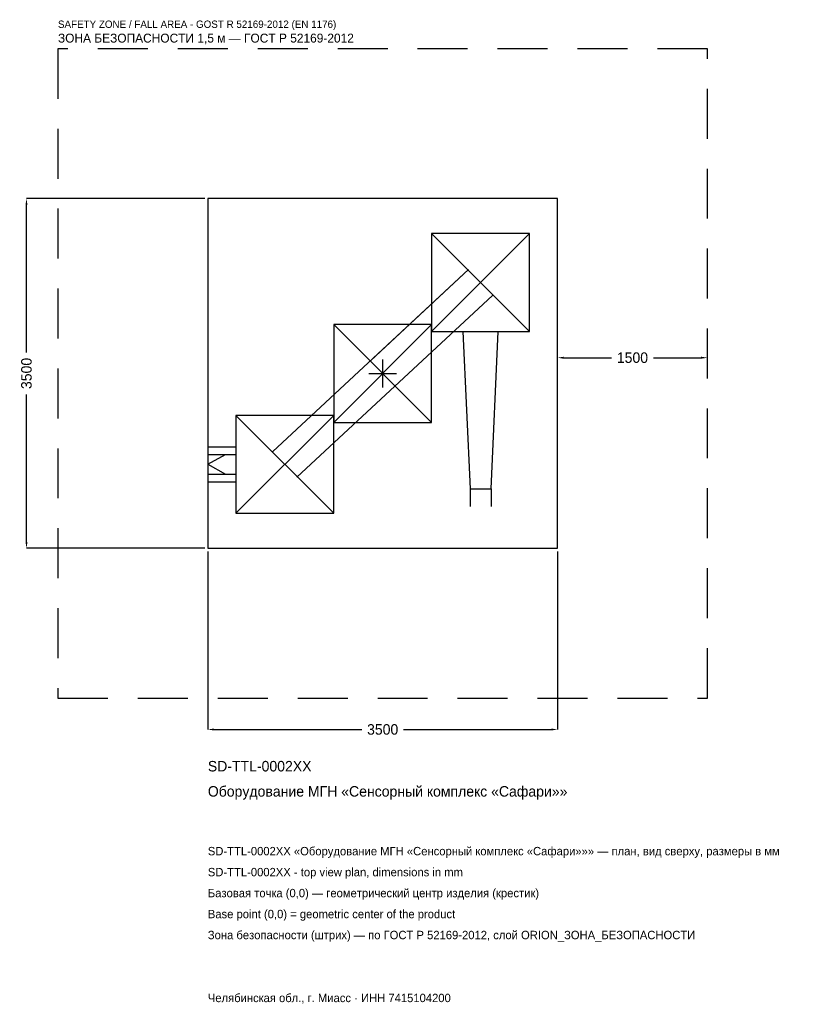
# Model space of a CAD drawing. Header units: metres. Extents: x -3633 to 4120, y -6317 to 3542.
import ezdxf

# ---------------------------------------------------------------- set-up
doc = ezdxf.new("R2010")
doc.units = ezdxf.units.M
doc.linetypes.add('DASHED', pattern=[800, 500, -300])
for name, color, linetype in [('ORION_ДАННЫЕ', 3, 'Continuous'), ('ORION_ЗОНА_БЕЗОПАСНОСТИ', 1, 'Continuous'), ('ORION_КОНТУР', 7, 'Continuous'), ('ORION_РАЗМЕРЫ', 8, 'Continuous')]:
    doc.layers.add(name, color=color, linetype=linetype)
doc.dimstyles.new('ORION', dxfattribs={"dimtxt": 105, "dimasz": 63, "dimexe": 1.25, "dimexo": 31.5, "dimtad": 1, "dimdec": 0, "dimcen": 2.5, "dimazin": 3, "dimtfac": 1, "dimtmove": 0, "dimatfit": 3, "dimarcsym": 0})

# ---------------------------------------------------------------- blocks, each defined once
blk = doc.blocks.new('_CLOSEDFILLED')
at = {"color": 0, "linetype": 'BYBLOCK'}
blk.add_solid([(-1, 0.16), (0, 0), (-1, -0.16)], dxfattribs=at)
blk = doc.blocks.new('*D1')
for p, q in [((-1750, -1781.5), (-1750, -3565)), ((1750, -1781.5), (1750, -3565)), ((-1687, -3565), (-210, -3565)), ((210, -3565), (1687, -3565))]:
    blk.add_line(p, q)
at = {"layer": 'Defpoints'}
for p in [(-1750, -1750), (1750, -1750), (-1750, -3565)]:
    blk.add_point(p, dxfattribs=at)
at = {"layer": 'ORION_РАЗМЕРЫ', "xscale": 63, "yscale": 63, "rotation": 180}
blk.add_blockref('_CLOSEDFILLED', (-1750, -3565), dxfattribs=at)
at = {"layer": 'ORION_РАЗМЕРЫ', "xscale": 63, "yscale": 63}
blk.add_blockref('_CLOSEDFILLED', (1750, -3565), dxfattribs=at)
at = {"layer": 'ORION_РАЗМЕРЫ', "insert": (0, -3565), "char_height": 105, "attachment_point": 5}
blk.add_mtext('3500', dxfattribs=at)
blk = doc.blocks.new('*D2')
for p, q in [((-1781.5, 1750), (-3565, 1750)), ((-3565, 210), (-3565, 1687)), ((-3565, -1687), (-3565, -210)), ((-1781.5, -1750), (-3565, -1750))]:
    blk.add_line(p, q)
at = {"layer": 'Defpoints'}
for p in [(-1750, 1750), (-3565, -1750), (-1750, -1750)]:
    blk.add_point(p, dxfattribs=at)
at = {"layer": 'ORION_РАЗМЕРЫ', "xscale": 63, "yscale": 63}
for p, rotation in [((-3565, 1750), 90), ((-3565, -1750), 270)]:
    blk.add_blockref('_CLOSEDFILLED', p, dxfattribs=dict(at, rotation=rotation))
at = {"layer": 'ORION_РАЗМЕРЫ', "insert": (-3565, 0), "char_height": 105, "attachment_point": 5, "rotation": 90}
blk.add_mtext('3500', dxfattribs=at)
blk = doc.blocks.new('*D3')
for p, q in [((1750, 31.5), (1750, 157.5)), ((1813, 157.5), (2290, 157.5)), ((2710, 157.5), (3187, 157.5)), ((3250, 31.5), (3250, 157.5))]:
    blk.add_line(p, q)
at = {"layer": 'Defpoints'}
for p in [(1750, 157.5), (1750, 0), (3250, 0)]:
    blk.add_point(p, dxfattribs=at)
at = {"layer": 'ORION_РАЗМЕРЫ', "xscale": 63, "yscale": 63, "rotation": 180}
blk.add_blockref('_CLOSEDFILLED', (1750, 157.5), dxfattribs=at)
at = {"layer": 'ORION_РАЗМЕРЫ', "xscale": 63, "yscale": 63}
blk.add_blockref('_CLOSEDFILLED', (3250, 157.5), dxfattribs=at)
at = {"layer": 'ORION_РАЗМЕРЫ', "insert": (2500, 157.5), "char_height": 105, "attachment_point": 5}
blk.add_mtext('1500', dxfattribs=at)
blk = doc.blocks.new('ОРИОН SD-TTL-0002XX Оборудование МГН Сенсорный комплекс Сафари')
at = {"layer": 'ORION_ЗОНА_БЕЗОПАСНОСТИ', "linetype": 'DASHED'}
blk.add_lwpolyline([(-3250, -3250), (3250, -3250), (3250, 3250), (-3250, 3250)], close=True, dxfattribs=at)
at = {"layer": 'ORION_КОНТУР'}
for p, q in [((490, 420), (1470, 1400)), ((490, 1400), (1470, 420)), ((-1100, -780.7), (860, 1039.3)), ((860, 1039.3), (-120, 129.3)), ((-860, -1039.3), (1100, 780.7)), ((1100, 780.7), (120, -129.3)), ((-490, -490), (490, 490)), ((-490, 490), (490, -490)), ((-1470, -1400), (-490, -420)), ((-1470, -420), (-490, -1400)), ((-1750, -733.6), (-1470, -733.6)), ((-1750, -813), (-1470, -813)), ((-1750, -910), (-1573.6, -813)), ((-1750, -910), (-1573.6, -1007)), ((-1750, -1007), (-1470, -1007)), ((-1750, -1086.4), (-1470, -1086.4)), ((874.2, -1155), (874.2, -1331.4)), ((1085.8, -1155), (1085.8, -1331.4))]:
    blk.add_line(p, q, dxfattribs=at)
for points in [[(-1750, -1750), (1750, -1750), (1750, 1750), (-1750, 1750)], [(490, 420), (1470, 420), (1470, 1400), (490, 1400)], [(-490, -490), (490, -490), (490, 490), (-490, 490)], [(-1470, -1400), (-490, -1400), (-490, -420), (-1470, -420)]]:
    blk.add_lwpolyline(points, close=True, dxfattribs=at)
blk.add_lwpolyline([(803.6, 420), (874.2, -1155), (1085.8, -1155), (1156.4, 420)], dxfattribs=at)
at = {"layer": 'ORION_РАЗМЕРЫ'}
for p, q in [((0, -140), (0, 140)), ((-140, 0), (140, 0))]:
    blk.add_line(p, q, dxfattribs=at)
at = {"layer": 'ORION_ДАННЫЕ'}
for tag, p in [('АРТИКУЛ', (-1750, -3985)), ('НАИМЕНОВАНИЕ', (-1750, -4237))]:
    blk.add_attdef(tag, p, '', height=105, dxfattribs=at)
at = {"layer": 'ORION_ДАННЫЕ', "flags": 1}
for tag, p in [('ПРОИЗВОДИТЕЛЬ', (-1750, -4489)), ('ТЕЛЕФОН', (-1750, -4741)), ('САЙТ', (-1750, -5245)), ('АДРЕС', (-1750, -5497)), ('РЕКВИЗИТЫ', (-1750, -5749)), ('ГАБАРИТЫ', (-1750, -6001)), ('ЗОНА_БЕЗОПАСНОСТИ', (-1750, -6253))]:
    blk.add_attdef(tag, p, '', height=105, dxfattribs=at)
at = {"layer": 'ORION_ЗОНА_БЕЗОПАСНОСТИ', "color": 1}
for s, height, p in [('SAFETY ZONE / FALL AREA - GOST R 52169-2012 (EN 1176)', 73.5, (-3250, 3460)), ('ЗОНА БЕЗОПАСНОСТИ 1,5 м — ГОСТ Р 52169-2012', 89.25, (-3250, 3313))]:
    blk.add_text(s, height=height, dxfattribs=at).set_placement(p)
at = {"layer": 'ORION_РАЗМЕРЫ'}
dim = blk.add_linear_dim(base=(-3565, -1750), p1=(-1750, -1750), p2=(-1750, 1750), angle=90, dimstyle='ORION', dxfattribs=at)
dim.commit()
dim.dimension.update_dxf_attribs({"geometry": '*D2', "text_midpoint": (-3565, 0)})
for base, p1, p2, picture, middle in [((1750, 157.5), (1750, 0), (3250, 0), '*D3', (2500, 157.5)), ((-1750, -3565), (-1750, -1750), (1750, -1750), '*D1', (0, -3565))]:
    dim = blk.add_linear_dim(base=base, p1=p1, p2=p2, dimstyle='ORION', dxfattribs=at)
    dim.commit()
    dim.dimension.update_dxf_attribs({"geometry": picture, "text_midpoint": middle})

msp = doc.modelspace()

# ---------------------------------------------------------------- block references
msp.add_blockref('ОРИОН SD-TTL-0002XX Оборудование МГН Сенсорный комплекс Сафари', (0, 0)).add_auto_attribs({'АРТИКУЛ': 'SD-TTL-0002XX', 'НАИМЕНОВАНИЕ': 'Оборудование МГН «Сенсорный комплекс «Сафари»»'})

# ---------------------------------------------------------------- texts
at = {"layer": 'ORION_ДАННЫЕ', "color": 3}
for s, p in [('SD-TTL-0002XX «Оборудование МГН «Сенсорный комплекс «Сафари»»» — план, вид сверху, размеры в мм', (-1750, -4825)), ('SD-TTL-0002XX - top view plan, dimensions in mm', (-1750, -5035)), ('Челябинская обл., г. Миасс · ИНН 7415104200', (-1750, -6295))]:
    msp.add_text(s, height=84, dxfattribs=at).set_placement(p)
at = {"layer": 'ORION_ДАННЫЕ', "color": 7}
for s, p in [('Базовая точка (0,0) — геометрический центр изделия (крестик)', (-1750, -5245)), ('Base point (0,0) = geometric center of the product', (-1750, -5455))]:
    msp.add_text(s, height=84, dxfattribs=at).set_placement(p)
at = {"layer": 'ORION_ДАННЫЕ', "color": 1}
msp.add_text('Зона безопасности (штрих) — по ГОСТ Р 52169-2012, слой ORION_ЗОНА_БЕЗОПАСНОСТИ', height=84, dxfattribs=at).set_placement((-1750, -5665))

doc.saveas('drawing.dxf')
